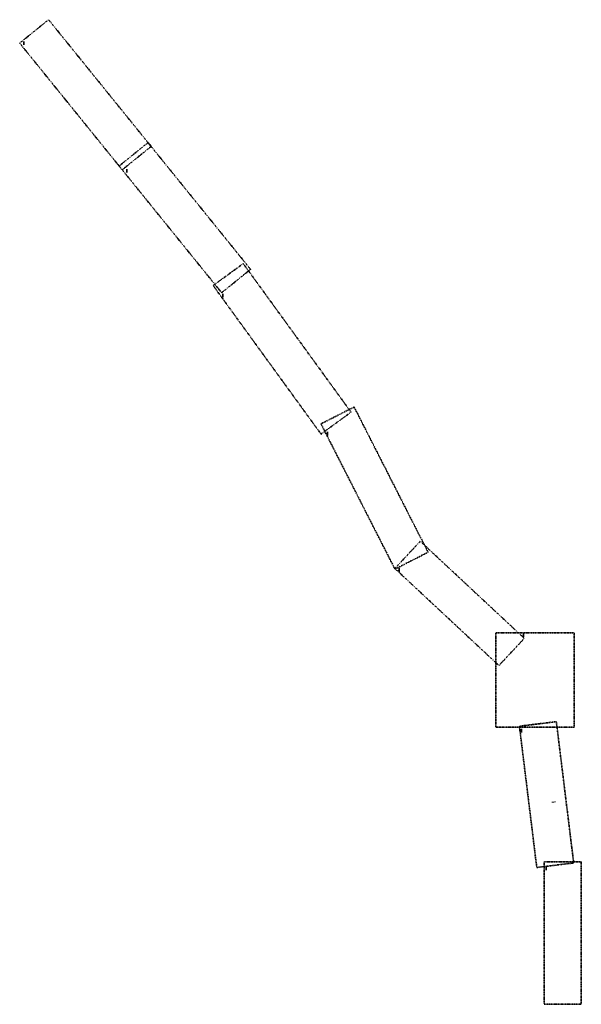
# Model space of a CAD drawing. Header units: metres. Extents: x 101575 to 104445, y 400841 to 405868.
import ezdxf

# ---------------------------------------------------------------- set-up
doc = ezdxf.new("R2010")
doc.units = ezdxf.units.M
doc.linetypes.add('AL-TEKENBLADGRENS-SO', pattern=[11.5, 2.5, -1.5, 1, -1.5, 1, -1.5, 2.5])
for name, color, linetype, lineweight in [('X-XX-AL-ORIENTATIE-S', 7, 'Continuous', 25), ('X-XX-AL-TEKENBLAD-S', 7, 'Continuous', 18), ('X-XX-AL-TEKENBLADGRENS-G', 7, 'AL-TEKENBLADGRENS-SO', 35)]:
    doc.layers.add(name, color=color, linetype=linetype, lineweight=lineweight)

# ---------------------------------------------------------------- blocks, each defined once
blk = doc.blocks.new('SAL-ORIENTATIE_NOORDPIJL-SO')
for p, q in [((-0.6, 0), (0.6, 0)), ((0, 12.8), (-0.4, 1.4)), ((-0.4, 1.4), (0, 5.6)), ((0, -5.2), (0, 12.8)), ((0.4, 1.4), (0, 12.8)), ((0, 5.6), (0.4, 1.4)), ((0, -0.4), (-0.2, -5.2)), ((-0.2, -5.2), (0, -5.2)), ((0.2, -5.2), (0, -0.4))]:
    blk.add_line(p, q)
for points in [[(0.4, 1.4), (0, 5.6), (0, 12.8)], [(0, -5.2), (0.2, -5.2), (0, -0.4)]]:
    blk.add_solid(points)
blk = doc.blocks.new('bladindeling')
at = {"layer": 'X-XX-AL-TEKENBLADGRENS-G'}
for points in [[(762.9, 4522.8), (239, 5169.8), (91.3, 5050.2), (615.2, 4403.2)], [(1271, 3895.3), (747.1, 4542.2), (599.5, 4422.7), (1123.4, 3775.7)], [(1784.5, 3165.9), (1233.5, 3924.4), (1079.8, 3812.7), (1630.8, 3054.2)], [(2178, 2450.7), (1800.1, 3192.4), (1630.8, 3106.2), (2008.7, 2364.4)], [(2669.6, 2011.1), (2138, 2506.8), (2008.4, 2367.8), (2540, 1872.1)], [(2924, 1557.9), (2924, 2039.3), (2523.5, 2039.3), (2523.5, 1557.9)], [(2922, 864.3), (2833.4, 1585.7), (2644.8, 1562.6), (2733.4, 841.2)], [(2961, 142.6), (2961, 869.4), (2771, 869.4), (2771, 142.6)]]:
    blk.add_lwpolyline(points, close=True, dxfattribs=at)

msp = doc.modelspace()

# ---------------------------------------------------------------- linework, layer by layer
at = {"layer": 'X-XX-AL-TEKENBLAD-S', "flags": 128}
for points in [[(104295.1, 401872.6), (104304.7, 401874), (104308.9, 401874.6), (104312.8, 401875.1)], [(104303.1, 401873.7), (104312.8, 401875.1)]]:
    msp.add_lwpolyline(points, dxfattribs=at)

# ---------------------------------------------------------------- block references
at = {"layer": 'X-XX-AL-ORIENTATIE-S'}
for p in [(101596.7, 405744.7), (102123.3, 405092.7), (102613, 404456.4), (103148.3, 403751.1), (103513.6, 403055.1), (104149.1, 402723.3), (104139.7, 402234), (104265.5, 401531.1)]:
    msp.add_blockref('SAL-ORIENTATIE_NOORDPIJL-SO', p, dxfattribs=at)
at = {"layer": 'X-XX-AL-TEKENBLAD-S'}
msp.add_blockref('bladindeling', (101483.9, 400698.5), dxfattribs=at)

doc.saveas('drawing.dxf')
